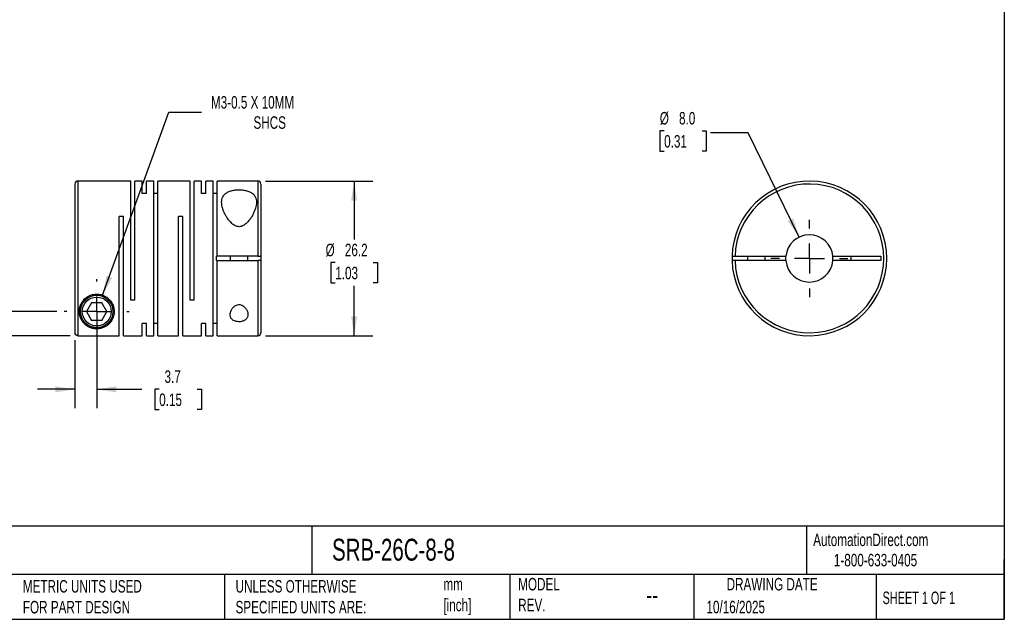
# Model space of a CAD drawing. Header units: millimetres. Extents: x 6 to 273, y 6 to 210.
# Tile 2 of 3: x 106 to 273, y 6 to 108. Entities that reach past the tile are written whole.
import ezdxf

# ---------------------------------------------------------------- set-up
doc = ezdxf.new("R2010")
doc.units = ezdxf.units.MM
doc.linetypes.add('SLD-Center', pattern=[19.05, 15.24, -1.27, 1.27, -1.27])
doc.linetypes.add('SLD-Solid', pattern=[0])
doc.layers.add('CENTER', color=40, linetype='SLD-Center')
doc.layers.add('DIMENSIONS', color=140, linetype='SLD-Solid', lineweight=25)
doc.layers.add('TEXT', color=140, linetype='SLD-Solid', lineweight=25)
doc.styles.add('SLDTEXTSTYLE0', font='TXT', dxfattribs={"width": 0.7})
doc.styles.add('SLDTEXTSTYLE1', font='TXT', dxfattribs={"width": 0.65})
doc.dimstyles.new('SLDDIMSTYLE0', dxfattribs={"dimtxt": 2.158008, "dimasz": 3.302, "dimexe": 0, "dimexo": 0.0625, "dimgap": 0.539502, "dimtad": 0, "dimtih": 1, "dimtoh": 1, "dimdec": 1, "dimrnd": 1e-09, "dimzin": 12, "dimdsep": 46, "dimtxsty": 'SLDTEXTSTYLE0', "dimsah": 1, "dimcen": 0, "dimadec": 0, "dimazin": 3, "dimtfac": 1, "dimtdec": 1, "dimtofl": 0, "dimtmove": 0, "dimatfit": 3, "dimfxl": 0, "dimfrac": 2, "dimtolj": 1, "dimtzin": 12, "dimarcsym": 0})
doc.dimstyles.new('SLDDIMSTYLE1', dxfattribs={"dimtxt": 2.158008, "dimasz": 3.302, "dimexe": 0, "dimexo": 0.0625, "dimgap": 0.539502, "dimtad": 0, "dimtih": 1, "dimtoh": 1, "dimdec": 1, "dimrnd": 1e-09, "dimzin": 12, "dimdsep": 46, "dimtxsty": 'SLDTEXTSTYLE0', "dimsah": 1, "dimcen": 0.09, "dimadec": 0, "dimazin": 3, "dimtfac": 1, "dimtdec": 1, "dimtmove": 0, "dimatfit": 0, "dimfxl": 0, "dimfrac": 2, "dimtolj": 1, "dimtzin": 12, "dimarcsym": 0})
doc.dimstyles.new('SLDDIMSTYLE2', dxfattribs={"dimtxt": 2.158008, "dimasz": 3.302, "dimexe": 0, "dimexo": 0.0625, "dimgap": 0.539502, "dimtad": 0, "dimtih": 1, "dimtoh": 1, "dimdec": 1, "dimrnd": 1e-09, "dimzin": 12, "dimdsep": 46, "dimtxsty": 'SLDTEXTSTYLE0', "dimsah": 1, "dimcen": 0.09, "dimadec": 0, "dimazin": 3, "dimtfac": 1, "dimtdec": 1, "dimtofl": 0, "dimtmove": 0, "dimatfit": 3, "dimfxl": 0, "dimfrac": 2, "dimtolj": 1, "dimtzin": 12, "dimarcsym": 0})
doc.dimstyles.new('SLDDIMSTYLE3', dxfattribs={"dimtxt": 2.158008, "dimasz": 3.302, "dimexe": 0, "dimexo": 0.0625, "dimgap": 0.539502, "dimtad": 0, "dimtih": 1, "dimtoh": 1, "dimdec": 1, "dimrnd": 1e-09, "dimzin": 4, "dimdsep": 46, "dimtxsty": 'SLDTEXTSTYLE0', "dimsah": 1, "dimcen": 0, "dimadec": 0, "dimazin": 1, "dimtfac": 1, "dimtdec": 1, "dimtofl": 0, "dimtmove": 0, "dimatfit": 3, "dimfxl": 0, "dimfrac": 2, "dimtolj": 1, "dimtzin": 12, "dimarcsym": 0})

# ---------------------------------------------------------------- blocks, each defined once
blk = doc.blocks.new('_D')
at = {"layer": 'DIMENSIONS'}
for p, q in [((120.36, 61.28), (131.56, 92.29)), ((131.56, 92.29), (137.11, 92.29))]:
    blk.add_line(p, q, dxfattribs=at)
blk.add_solid([(120.36, 61.28), (121.96, 64.21), (121.01, 64.56)], dxfattribs=at)
at = {"layer": 'DIMENSIONS', "attachment_point": 1, "style": 'SLDTEXTSTYLE0'}
for s, insert, char_height in [('M3-0.5 X 10MM', (138.7, 95.01), 2.1167), ('SHCS', (145.9, 91.58), 2.117)]:
    blk.add_mtext(s, dxfattribs=dict(at, insert=insert, char_height=char_height))
blk = doc.blocks.new('_D_1')
at = {"layer": 'DIMENSIONS'}
for p, q in [((119.36, 57.23), (119.36, 42.14)), ((115.66, 53.64), (115.66, 42.14)), ((115.66, 45.32), (109.31, 45.32)), ((119.36, 45.32), (127.02, 45.32)), ((129.94, 45.32), (129.22, 45.32)), ((129.22, 45.32), (129.22, 41.89)), ((136.36, 45.32), (137.08, 45.32)), ((137.08, 45.32), (137.08, 41.89)), ((129.22, 41.89), (129.94, 41.89)), ((137.08, 41.89), (136.36, 41.89))]:
    blk.add_line(p, q, dxfattribs=at)
for points in [[(115.66, 45.32), (112.36, 45.82), (112.36, 44.81)], [(119.36, 45.32), (122.66, 44.81), (122.66, 45.82)]]:
    blk.add_solid(points, dxfattribs=at)
at = {"layer": 'DIMENSIONS', "char_height": 2.117, "attachment_point": 1, "style": 'SLDTEXTSTYLE0'}
for s, insert in [('3.7', (130.84, 48.53)), ('0.15', (129.94, 44.61))]:
    blk.add_mtext(s, dxfattribs=dict(at, insert=insert))
blk = doc.blocks.new('_D_2')
at = {"layer": 'DIMENSIONS'}
for p, q in [((86.24, 66.73), (85.52, 66.73)), ((85.52, 66.73), (85.52, 63.3)), ((92.65, 66.73), (93.38, 66.73)), ((93.38, 66.73), (93.38, 63.3)), ((96.55, 66.73), (102.9, 66.73)), ((102.9, 66.73), (102.9, 58.5)), ((85.52, 63.3), (86.24, 63.3)), ((93.38, 63.3), (92.65, 63.3)), ((112.6, 58.5), (99.72, 58.5)), ((114.89, 54.41), (99.72, 54.41)), ((102.9, 54.41), (102.9, 48.06))]:
    blk.add_line(p, q, dxfattribs=at)
for points in [[(102.9, 58.5), (103.4, 61.81), (102.39, 61.81)], [(102.9, 54.41), (102.39, 51.11), (103.4, 51.11)]]:
    blk.add_solid(points, dxfattribs=at)
at = {"layer": 'DIMENSIONS', "char_height": 2.117, "attachment_point": 1, "style": 'SLDTEXTSTYLE0'}
for s, insert in [('4.1', (87.14, 69.94)), ('0.16', (86.24, 66.02))]:
    blk.add_mtext(s, dxfattribs=dict(at, insert=insert))
blk = doc.blocks.new('_D_3')
at = {"layer": 'DIMENSIONS'}
for p, q in [((147.93, 80.6), (166.13, 80.6)), ((162.95, 80.6), (162.95, 70.69)), ((159.75, 66.78), (159.02, 66.78)), ((159.02, 66.78), (159.02, 63.35)), ((166.16, 66.78), (166.88, 66.78)), ((166.88, 66.78), (166.88, 63.35)), ((159.02, 63.35), (159.75, 63.35)), ((162.95, 54.4), (162.95, 62.87)), ((166.88, 63.35), (166.16, 63.35)), ((147.93, 54.4), (166.13, 54.4))]:
    blk.add_line(p, q, dxfattribs=at)
for points in [[(162.95, 80.6), (162.44, 77.3), (163.46, 77.3)], [(162.95, 54.4), (163.46, 57.71), (162.44, 57.71)]]:
    blk.add_solid(points, dxfattribs=at)
at = {"layer": 'DIMENSIONS', "char_height": 2.117, "attachment_point": 1, "style": 'SLDTEXTSTYLE0'}
for s, insert in [('%%c', (158.12, 69.99)), ('26.2', (161.38, 69.99)), ('1.03', (159.75, 66.08))]:
    blk.add_mtext(s, dxfattribs=dict(at, insert=insert))
blk = doc.blocks.new('SW_CENTERMARKSYMBOL_0')
at = {"layer": 'CENTER', "color": 0}
for p, q in [((0, 5.08), (0, 5.49)), ((0, 0), (0, 2.54)), ((-5.08, 0), (-5.49, 0)), ((0, 0), (-2.54, 0)), ((0, 0), (0, -2.54)), ((0, 0), (2.54, 0)), ((5.08, 0), (5.49, 0)), ((0, -5.08), (0, -5.49))]:
    blk.add_line(p, q, dxfattribs=at)
blk = doc.blocks.new('_D_4')
at = {"layer": 'DIMENSIONS'}
for p, q in [((215.45, 89.1), (214.72, 89.1)), ((214.72, 89.1), (214.72, 85.67)), ((221.86, 89.1), (222.58, 89.1)), ((222.58, 89.1), (222.58, 85.67)), ((229.66, 88.8), (223.31, 88.8)), ((238.29, 71.1), (229.66, 88.8)), ((214.72, 85.67), (215.45, 85.67)), ((222.58, 85.67), (221.86, 85.67))]:
    blk.add_line(p, q, dxfattribs=at)
blk.add_solid([(238.29, 71.1), (237.3, 74.29), (236.38, 73.84)], dxfattribs=at)
at = {"layer": 'DIMENSIONS', "char_height": 2.117, "attachment_point": 1, "style": 'SLDTEXTSTYLE0'}
for s, insert in [('%%c', (214.71, 92.31)), ('8.0', (217.97, 92.31)), ('0.31', (215.45, 88.4))]:
    blk.add_mtext(s, dxfattribs=dict(at, insert=insert))
blk = doc.blocks.new('SW_CENTERMARKSYMBOL_1')
at = {"layer": 'CENTER', "color": 0}
for p, q in [((0, 5.08), (0, 6.54)), ((0, 0), (0, 2.54)), ((-5.08, 0), (-6.54, 0)), ((0, 0), (-2.54, 0)), ((0, 0), (0, -2.54)), ((0, 0), (2.54, 0)), ((5.08, 0), (6.54, 0)), ((0, -5.08), (0, -6.54))]:
    blk.add_line(p, q, dxfattribs=at)

msp = doc.modelspace()

# ---------------------------------------------------------------- linework, layer by layer
for p, q in [((115.66, 80.1), (115.66, 54.91)), ((125.11, 80.6), (116.16, 80.6)), ((116.16, 80.6), (116.16, 54.41)), ((125.11, 60.4), (125.11, 80.6)), ((127.06, 80.6), (125.82, 80.6)), ((125.82, 60.4), (125.82, 80.6)), ((127.06, 78.51), (127.06, 80.6)), ((129.01, 80.6), (127.77, 80.6)), ((127.77, 78.51), (127.77, 80.6)), ((129.01, 54.4), (129.01, 80.6)), ((135.16, 80.6), (129.72, 80.6)), ((129.72, 54.4), (129.72, 80.6)), ((135.16, 60.4), (135.16, 80.6)), ((137.11, 80.6), (135.87, 80.6)), ((135.87, 60.4), (135.87, 80.6)), ((137.11, 78.51), (137.11, 80.6)), ((139.06, 80.6), (137.82, 80.6)), ((137.82, 78.51), (137.82, 80.6)), ((139.06, 54.4), (139.06, 80.6)), ((146.66, 80.6), (139.77, 80.6)), ((139.77, 67.88), (139.77, 80.6)), ((146.66, 80.6), (146.66, 67.88)), ((147.16, 80.1), (147.16, 67.88)), ((127.77, 78.51), (127.06, 78.51)), ((129.72, 78.51), (129.01, 78.51)), ((137.82, 78.51), (137.11, 78.51)), ((139.77, 78.51), (139.06, 78.51)), ((123.87, 74.6), (123.16, 74.6)), ((123.16, 54.41), (123.16, 74.6)), ((123.87, 54.4), (123.87, 74.6)), ((133.92, 74.6), (133.21, 74.6)), ((133.21, 54.4), (133.21, 74.6)), ((133.92, 54.4), (133.92, 74.6)), ((139.66, 67.13), (139.66, 67.88)), ((139.77, 67.88), (139.66, 67.88)), ((139.66, 67.13), (139.77, 67.13)), ((146.66, 67.88), (139.77, 67.88)), ((139.77, 54.4), (139.77, 67.13)), ((139.77, 67.13), (146.66, 67.13)), ((141.96, 67.88), (141.96, 67.13)), ((144.96, 67.13), (144.96, 67.88)), ((146.66, 67.13), (146.66, 54.4)), ((147.16, 67.88), (147.16, 67.13)), ((147.16, 67.13), (147.16, 54.9)), ((227.45, 67.88), (236.06, 67.88)), ((236.06, 67.13), (227.45, 67.13)), ((229.54, 67.88), (229.54, 67.13)), ((232.54, 67.13), (232.54, 67.88)), ((244.02, 67.88), (252.14, 67.88)), ((252.14, 67.13), (244.02, 67.13)), ((247.14, 67.13), (247.14, 67.88)), ((252.14, 67.88), (252.14, 67.13)), ((125.82, 60.4), (125.11, 60.4)), ((135.87, 60.4), (135.16, 60.4)), ((118.49, 60), (117.63, 58.5)), ((117.63, 58.5), (118.49, 57)), ((120.23, 60), (118.49, 60)), ((121.09, 58.5), (120.23, 60)), ((120.23, 57), (121.09, 58.5)), ((120.23, 57), (118.49, 57)), ((127.77, 56.5), (127.06, 56.5)), ((127.06, 54.4), (127.06, 56.5)), ((127.77, 54.4), (127.77, 56.5)), ((129.72, 56.5), (129.01, 56.5)), ((137.82, 56.5), (137.11, 56.5)), ((137.11, 54.4), (137.11, 56.5)), ((137.82, 54.4), (137.82, 56.5)), ((139.77, 56.5), (139.06, 56.5)), ((116.16, 54.41), (123.16, 54.41)), ((123.87, 54.4), (127.06, 54.4)), ((127.77, 54.4), (129.01, 54.4)), ((129.72, 54.4), (133.21, 54.4)), ((133.92, 54.4), (137.11, 54.4)), ((137.82, 54.4), (139.06, 54.4)), ((139.77, 54.4), (146.66, 54.4))]:
    msp.add_line(p, q)
at = {"flags": 128}
for points in [[(236.04, 67.5), (236.06, 67.87), (236.06, 67.88)], [(236.06, 67.13), (236.06, 67.14), (236.04, 67.5)]]:
    msp.add_lwpolyline(points, dxfattribs=at)
for radius in [2.75, 2.45]:
    msp.add_circle((119.36, 58.5), radius)
for centre, radius, start, end in [((116.16, 80.1), 0.5, 90, 180), ((146.66, 80.1), 0.5, 0, 90), ((240.04, 67.5), 13.1, 181.6404, 178.3596), ((240.04, 67.5), 12.6, 181.7055, 178.2945), ((240.04, 67.5), 4, 5.3794, 174.6206), ((240.04, 67.5), 13.1, 178.3596, 181.6404), ((240.04, 67.5), 4, 185.3794, 354.6206), ((240.04, 67.5), 4, 354.6206, 5.3794), ((146.66, 54.9), 0.5, 270, 0)]:
    msp.add_arc(centre, radius, start, end)
for points, knots in [([(146.41, 77.02), (146.41, 77.36), (146.35, 77.67), (146.13, 78.09), (146.03, 78.22), (145.8, 78.45), (145.66, 78.56), (145.34, 78.75), (145.16, 78.83), (144.76, 78.97), (144.54, 79.02), (144.09, 79.09), (143.84, 79.12), (143.37, 79.13), (143.12, 79.12), (142.65, 79.07), (142.42, 79.03), (142, 78.92), (141.8, 78.85), (141.45, 78.68), (141.29, 78.59), (141.02, 78.37), (140.91, 78.25), (140.64, 77.85), (140.55, 77.55), (140.49, 76.91), (140.53, 76.57), (140.66, 76.04), (140.72, 75.86), (140.85, 75.5), (140.92, 75.32), (141.1, 74.96), (141.2, 74.78), (141.41, 74.42), (141.53, 74.24), (141.79, 73.89), (141.94, 73.72), (142.26, 73.4), (142.43, 73.25), (142.83, 73.01), (143.06, 72.91), (143.42, 72.87), (143.54, 72.87), (143.78, 72.9), (143.9, 72.94), (144.12, 73.03), (144.22, 73.09), (144.42, 73.21), (144.51, 73.28), (144.78, 73.5), (144.93, 73.67), (145.22, 74.01), (145.35, 74.18), (145.59, 74.54), (145.69, 74.72), (145.89, 75.08), (145.97, 75.27), (146.12, 75.63), (146.19, 75.81), (146.35, 76.34), (146.41, 76.69), (146.41, 77.02)], [0, 0, 0, 0, 0.0625, 0.0625, 0.09375, 0.09375, 0.125, 0.125, 0.15625, 0.15625, 0.1875, 0.1875, 0.21875, 0.21875, 0.25, 0.25, 0.28125, 0.28125, 0.3125, 0.3125, 0.34375, 0.34375, 0.375, 0.375, 0.4375, 0.4375, 0.5, 0.5, 0.53125, 0.53125, 0.5625, 0.5625, 0.59375, 0.59375, 0.625, 0.625, 0.65625, 0.65625, 0.6875, 0.6875, 0.71875, 0.71875, 0.734375, 0.734375, 0.75, 0.75, 0.765625, 0.765625, 0.78125, 0.78125, 0.8125, 0.8125, 0.84375, 0.84375, 0.875, 0.875, 0.90625, 0.90625, 0.9375, 0.9375, 1, 1, 1, 1]), ([(146.66, 67.88), (146.79, 67.88), (146.92, 67.88), (147.11, 67.88), (147.16, 67.88), (147.16, 67.88)], [0, 0, 0, 0, 0.5, 0.5, 1, 1, 1, 1]), ([(147.16, 67.13), (147.16, 67.13), (147.11, 67.13), (146.92, 67.13), (146.79, 67.13), (146.66, 67.13)], [0, 0, 0, 0, 0.5, 0.5, 1, 1, 1, 1]), ([(226.95, 67.88), (226.95, 67.88), (227, 67.88), (227.18, 67.88), (227.31, 67.88), (227.45, 67.88)], [0, 0, 0, 0, 0.5, 0.5, 1, 1, 1, 1]), ([(227.45, 67.13), (227.31, 67.13), (227.18, 67.13), (227, 67.13), (226.95, 67.13), (226.95, 67.13)], [0, 0, 0, 0, 0.5, 0.5, 1, 1, 1, 1]), ([(116.41, 58.5), (116.41, 58.15), (116.47, 57.83), (116.63, 57.38), (116.69, 57.23), (116.85, 56.95), (116.93, 56.82), (117.22, 56.45), (117.45, 56.23), (117.88, 55.95), (118.04, 55.86), (118.39, 55.71), (118.58, 55.65), (118.91, 55.59), (119.03, 55.57), (119.27, 55.55), (119.39, 55.55), (119.63, 55.56), (119.75, 55.58), (119.97, 55.62), (120.08, 55.64), (120.38, 55.73), (120.56, 55.8), (120.88, 55.97), (121.02, 56.06), (121.29, 56.26), (121.4, 56.37), (121.62, 56.6), (121.72, 56.73), (121.98, 57.12), (122.12, 57.41), (122.25, 57.88), (122.28, 58.04), (122.31, 58.38), (122.32, 58.55), (122.27, 59.09), (122.18, 59.46), (121.91, 60.01), (121.79, 60.19), (121.52, 60.52), (121.36, 60.68), (121.01, 60.96), (120.81, 61.08), (120.38, 61.28), (120.15, 61.36), (119.68, 61.45), (119.44, 61.46), (118.96, 61.44), (118.72, 61.39), (118.38, 61.29), (118.27, 61.25), (118.05, 61.15), (117.95, 61.1), (117.65, 60.92), (117.47, 60.78), (117.15, 60.47), (117.01, 60.3), (116.78, 59.95), (116.69, 59.77), (116.47, 59.22), (116.41, 58.86), (116.41, 58.5)], [0, 0, 0, 0, 0.0625, 0.0625, 0.09375, 0.09375, 0.125, 0.125, 0.1875, 0.1875, 0.21875, 0.21875, 0.25, 0.25, 0.265625, 0.265625, 0.28125, 0.28125, 0.296875, 0.296875, 0.3125, 0.3125, 0.34375, 0.34375, 0.375, 0.375, 0.40625, 0.40625, 0.4375, 0.4375, 0.5, 0.5, 0.53125, 0.53125, 0.5625, 0.5625, 0.625, 0.625, 0.65625, 0.65625, 0.6875, 0.6875, 0.71875, 0.71875, 0.75, 0.75, 0.78125, 0.78125, 0.8125, 0.8125, 0.828125, 0.828125, 0.84375, 0.84375, 0.875, 0.875, 0.90625, 0.90625, 0.9375, 0.9375, 1, 1, 1, 1]), ([(144.96, 57.99), (144.96, 58.15), (144.93, 58.32), (144.82, 58.65), (144.74, 58.81), (144.57, 59.05), (144.51, 59.13), (144.37, 59.28), (144.29, 59.35), (144.12, 59.47), (144.02, 59.53), (143.81, 59.62), (143.7, 59.65), (143.46, 59.68), (143.34, 59.67), (143.11, 59.62), (143, 59.58), (142.7, 59.43), (142.54, 59.28), (142.28, 58.98), (142.18, 58.82), (142.04, 58.49), (141.99, 58.32), (141.95, 57.99), (141.96, 57.83), (142.04, 57.52), (142.11, 57.37), (142.29, 57.18), (142.35, 57.12), (142.5, 57.01), (142.59, 56.96), (142.88, 56.83), (143.1, 56.78), (143.46, 56.76), (143.58, 56.76), (143.81, 56.79), (143.92, 56.81), (144.13, 56.87), (144.23, 56.91), (144.41, 57.01), (144.49, 57.06), (144.7, 57.23), (144.8, 57.37), (144.93, 57.67), (144.96, 57.82), (144.96, 57.99)], [0, 0, 0, 0, 0.0625, 0.0625, 0.125, 0.125, 0.15625, 0.15625, 0.1875, 0.1875, 0.21875, 0.21875, 0.25, 0.25, 0.28125, 0.28125, 0.3125, 0.3125, 0.375, 0.375, 0.4375, 0.4375, 0.5, 0.5, 0.5625, 0.5625, 0.625, 0.625, 0.65625, 0.65625, 0.6875, 0.6875, 0.75, 0.75, 0.78125, 0.78125, 0.8125, 0.8125, 0.84375, 0.84375, 0.875, 0.875, 0.9375, 0.9375, 1, 1, 1, 1]), ([(116.16, 54.41), (116.03, 54.41), (115.9, 54.46), (115.71, 54.65), (115.66, 54.78), (115.66, 54.91)], [0, 0, 0, 0, 0.5, 0.5, 1, 1, 1, 1])]:
    msp.add_open_spline(points, degree=3, knots=knots)
at = {"layer": 'TEXT'}
for p, q in [((273.05, 209.55), (273.05, 6.35)), ((273.05, 22.13), (6.35, 22.13)), ((155.76, 22.13), (155.76, 13.97)), ((239.58, 22.13), (239.58, 13.97)), ((273.05, 6.35), (273.05, 16.51)), ((273.05, 13.97), (6.35, 13.97)), ((141, 13.97), (141, 6.35)), ((189.3, 13.97), (189.3, 6.35)), ((220.47, 13.97), (220.47, 6.35)), ((251.35, 13.97), (251.35, 6.35)), ((6.35, 6.35), (273.05, 6.35))]:
    msp.add_line(p, q, dxfattribs=at)

# ---------------------------------------------------------------- block references
at = {"layer": 'CENTER'}
for name, p in [('SW_CENTERMARKSYMBOL_1', (240.04, 67.5)), ('SW_CENTERMARKSYMBOL_0', (119.36, 58.5))]:
    msp.add_blockref(name, p, dxfattribs=at)

# ---------------------------------------------------------------- texts
at = {"layer": 'TEXT'}
for s, insert, char_height, attachment_point, style in [('SRB-26C-8-8', (159.21, 20), 3.7042, 1, 'SLDTEXTSTYLE0'), ('AutomationDirect.com', (240.69, 20.88), 2.1167, 1, 'SLDTEXTSTYLE0'), ('1-800-633-0405', (244.19, 17.44), 2.1167, 1, 'SLDTEXTSTYLE0'), ('MODEL ^JREV.', (190.73, 13.36), 2.1167, 1, 'SLDTEXTSTYLE0'), ('DRAWING DATE', (233.73, 13.36), 2.1167, 2, 'SLDTEXTSTYLE0'), ('METRIC UNITS USED ^JFOR PART DESIGN', (106.85, 13), 2.1167, 1, 'SLDTEXTSTYLE0'), ('UNLESS OTHERWISE ^JSPECIFIED UNITS ARE:', (142.87, 13), 2.1167, 1, 'SLDTEXTSTYLE0'), ('mm^J[inch]', (178.06, 13.36), 2.117, 1, 'SLDTEXTSTYLE0'), ('--', (212.43, 12.08), 3.175, 1, 'SLDTEXTSTYLE0'), ('SHEET 1 OF 1', (252.44, 11.05), 2.1167, 1, 'SLDTEXTSTYLE1'), ('10/16/2025', (222.61, 9.49), 2.117, 1, 'SLDTEXTSTYLE0')]:
    msp.add_mtext(s, dxfattribs=dict(at, insert=insert, char_height=char_height, attachment_point=attachment_point, style=style))

# ---------------------------------------------------------------- dimensions: what is measured, and where the dimension line sits
at = {"layer": 'DIMENSIONS'}
dim = msp.add_diameter_dim_2p(p1=(118.36, 55.73), p2=(120.36, 61.28), text='M3-0.5 X 10MM\\PSHCS', dimstyle='SLDDIMSTYLE0', override={"dimpost": '<>'}, dxfattribs=at)
dim.commit()
dim.dimension.update_dxf_attribs({"geometry": '_D', "text_midpoint": (149.87, 92.29), "dimtype": 163})
dim = msp.add_diameter_dim_2p(p1=(241.79, 63.91), p2=(238.29, 71.1), dimstyle='SLDDIMSTYLE3', dxfattribs=at)
dim.commit()
dim.dimension.update_dxf_attribs({"geometry": '_D_4', "text_midpoint": (218.65, 88.8), "dimtype": 163})
dim = msp.add_linear_dim(base=(162.95, 54.4), p1=(146.66, 80.6), p2=(146.66, 54.4), angle=90, text='%%c<>', dimstyle='SLDDIMSTYLE2', dxfattribs=at)
dim.commit()
dim.dimension.update_dxf_attribs({"geometry": '_D_3', "text_midpoint": (162.95, 66.78), "dimtype": 160})
dim = msp.add_linear_dim(base=(102.9, 54.41), p1=(113.87, 58.5), p2=(116.16, 54.41), angle=90, dimstyle='SLDDIMSTYLE1', dxfattribs=at)
dim.commit()
dim.dimension.update_dxf_attribs({"geometry": '_D_2', "text_midpoint": (102.9, 66.73), "dimtype": 160})
dim = msp.add_linear_dim(base=(115.66, 45.32), p1=(119.36, 58.5), p2=(115.66, 54.91), dimstyle='SLDDIMSTYLE1', dxfattribs=at)
dim.commit()
dim.dimension.update_dxf_attribs({"geometry": '_D_1', "text_midpoint": (133.15, 45.32), "dimtype": 160})

doc.saveas('drawing.dxf')
